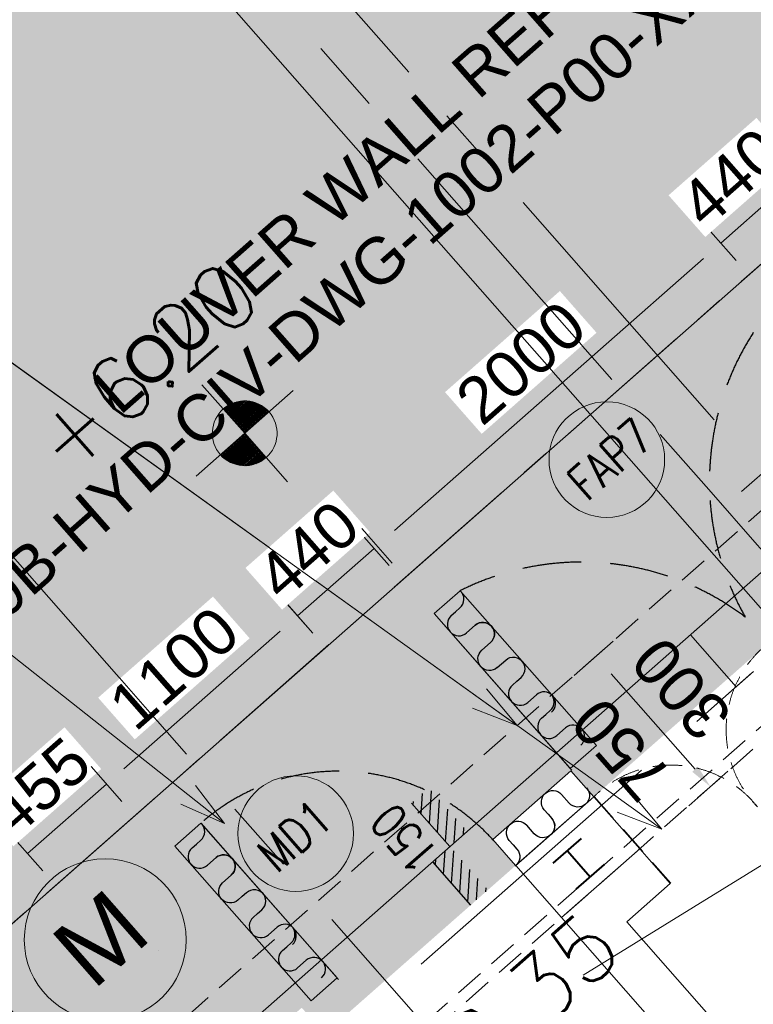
# Model space of a CAD drawing. Header units: millimetres. Extents: x 834119330 to 835277377, y 817781205 to 818243057.
# Tile 29 of 60: x 834328498 to 834331670, y 818039472 to 818043727. Entities that reach past the tile are written whole.
import ezdxf
from ezdxf.enums import TextEntityAlignment as Align
from ezdxf.xclip import XClip

# ---------------------------------------------------------------- set-up
doc = ezdxf.new("R2010")
doc.units = ezdxf.units.MM
doc.header["$LTSCALE"] = 100
doc.header["$XCLIPFRAME"] = 0
for name, pattern in [('CENTER', [2, 1.25, -0.25, 0.25, -0.25]), ('DASHDOT', [25.4, 12.7, -6.35, 0, -6.35]), ('Grid Line', [22.225, 12.7, -3.175, 3.175, -3.175]), ('HIDDENX2', [19.05, 12.7, -6.35]), ('PHANTOM', [63.5, 31.75, -6.35, 6.35, -6.35, 6.35, -6.35])]:
    doc.linetypes.add(name, pattern=pattern)
doc.layers.get('0').update_dxf_attribs({"lineweight": 0})
doc.layers.get('Defpoints').update_dxf_attribs({"lineweight": 0})
for name, color, linetype, lineweight in [('A-ANNO-NPLT', 5, 'CENTER', 13), ('A-DETL', 90, 'Continuous', 5), ('A-DOOR', 6, 'Continuous', 13), ('ATR01', 7, 'Continuous', 0), ('DLN020__', 6, 'DASHDOT', 0), ('DLN0401_', 7, 'Continuous', 0), ('DLN040__', 3, 'Continuous', 0), ('DLN050_A', 2, 'Continuous', 0), ('DLN052__', 7, 'Continuous', 0), ('DLN210__', 7, 'Continuous', 0), ('DLN240__', 1, 'Continuous', 0), ('DLN325__', 7, 'Continuous', 0), ('DLN580__', 4, 'Continuous', 0), ('FITDOOR', 7, 'Continuous', 0), ('HATCH', 8, 'Continuous', 0), ('LEVEL', 7, 'Continuous', 0), ('Rev_D', 20, 'Continuous', 0), ('S-COLS', 52, 'Continuous', 9), ('S-COLS-SYMB', 171, 'Continuous', 40), ('SITE BOUNDARY', 4, 'Continuous', 0), ('XREF', 1, 'Continuous', 0)]:
    doc.layers.add(name, color=color, linetype=linetype, lineweight=lineweight)
doc.layers.add('DLN032__', color=7, linetype='Continuous')
doc.layers.add('DLN660', color=1, linetype='Continuous')
doc.styles.add('romans', font='romans.shx')
doc.styles.get("Standard").update_dxf_attribs({"font": 'swiss.ttf'})
doc.styles.add('StyleSwis721 Lt BT1', font='swissl.ttf')
doc.styles.add('Swis721tBT', font='swissl.ttf')
doc.dimstyles.new('INTDIM', dxfattribs={"dimtxt": 200, "dimasz": 125, "dimexe": 100, "dimexo": 150, "dimgap": 80, "dimtad": 1, "dimdec": 0, "dimzin": 11, "dimdsep": 46, "dimtxsty": 'StyleSwis721 Lt BT1', "dimblk1": '_Open3011', "dimblk2": '_Open3011', "dimsah": 1, "dimcen": -125, "dimclrd": 256, "dimclre": 256, "dimclrt": 2, "dimaunit": 1, "dimadec": 5, "dimazin": 0, "dimtfac": 1, "dimtdec": 0, "dimtofl": 0, "dimtmove": 2, "dimatfit": 3, "dimldrblk": '_Open3011', "dimfxl": 1, "dimtolj": 1, "dimtzin": 0, "dimlwd": -1, "dimlwe": -1, "dimarcsym": 0})

# ---------------------------------------------------------------- blocks, each defined once
blk = doc.blocks.new('X1')
at = {"color": 0}
for p, q in [((45955.9, 42700), (46155.8, 42700)), ((45956.1, 42693.8), (46155.8, 42693.8)), ((45956.6, 42687.5), (46155.8, 42687.5)), ((45957.2, 42681.2), (46155.8, 42681.2)), ((45958.1, 42675), (46155.8, 42675)), ((45959.1, 42668.8), (46155.8, 42668.8)), ((45960.4, 42662.5), (46155.8, 42662.5)), ((45961.8, 42656.2), (46155.8, 42656.2)), ((45963.5, 42650), (46155.8, 42650)), ((45965.4, 42643.8), (46155.8, 42643.8)), ((45967.6, 42637.5), (46155.8, 42637.5)), ((45969.9, 42631.2), (46155.8, 42631.2)), ((45972.5, 42625), (46155.8, 42625)), ((45975.4, 42618.8), (46155.8, 42618.8)), ((45978.5, 42612.5), (46155.8, 42612.5)), ((45981.9, 42606.2), (46155.8, 42606.2)), ((45985.6, 42600), (46155.8, 42600)), ((45989.6, 42593.8), (46155.8, 42593.8)), ((45994, 42587.5), (46155.8, 42587.5)), ((45998.7, 42581.2), (46155.8, 42581.2)), ((46003.8, 42575), (46155.8, 42575)), ((46009.4, 42568.8), (46155.8, 42568.8)), ((46015.5, 42562.5), (46155.8, 42562.5)), ((46022.1, 42556.2), (46155.8, 42556.2)), ((46029.4, 42550), (46155.8, 42550)), ((46037.5, 42543.8), (46155.8, 42543.8)), ((46046.5, 42537.5), (46155.8, 42537.5)), ((46056.7, 42531.2), (46155.8, 42531.2)), ((46068.6, 42525), (46155.8, 42525)), ((46082.9, 42518.8), (46155.8, 42518.8)), ((46101.5, 42512.5), (46155.8, 42512.5)), ((46133.4, 42506.2), (46155.8, 42506.2))]:
    blk.add_line(p, q, dxfattribs=at)
blk = doc.blocks.new('X')
at = {"color": 0}
for p, q in [((46155.8, 42900), (46200.2, 42900)), ((46155.8, 42893.8), (46221.9, 42893.8)), ((46155.8, 42887.5), (46237.6, 42887.5)), ((46155.8, 42881.2), (46250.3, 42881.2)), ((46155.8, 42875), (46261.2, 42875)), ((46155.8, 42868.8), (46270.6, 42868.8)), ((46155.8, 42862.5), (46279.1, 42862.5)), ((46155.8, 42856.2), (46286.7, 42856.2)), ((46155.8, 42850), (46293.6, 42850)), ((46155.8, 42843.8), (46299.8, 42843.8)), ((46155.8, 42837.5), (46305.6, 42837.5)), ((46155.8, 42831.2), (46310.9, 42831.2)), ((46155.8, 42825), (46315.8, 42825)), ((46155.8, 42818.8), (46320.3, 42818.8)), ((46155.8, 42812.5), (46324.5, 42812.5)), ((46155.8, 42806.2), (46328.3, 42806.2)), ((46155.8, 42800), (46331.8, 42800)), ((46155.8, 42793.8), (46335, 42793.8)), ((46155.8, 42787.5), (46338, 42787.5)), ((46155.8, 42781.2), (46340.7, 42781.2)), ((46155.8, 42775), (46343.2, 42775)), ((46155.8, 42768.8), (46345.4, 42768.8)), ((46155.8, 42762.5), (46347.4, 42762.5)), ((46155.8, 42756.2), (46349.1, 42756.2)), ((46155.8, 42750), (46350.7, 42750)), ((46155.8, 42743.8), (46352, 42743.8)), ((46155.8, 42737.5), (46353.2, 42737.5)), ((46155.8, 42731.2), (46354.1, 42731.2)), ((46155.8, 42725), (46354.8, 42725)), ((46155.8, 42718.8), (46355.3, 42718.8)), ((46155.8, 42712.5), (46355.7, 42712.5)), ((46155.8, 42706.2), (46355.8, 42706.2))]:
    blk.add_line(p, q, dxfattribs=at)
blk = doc.blocks.new('ELFIN')
at = {"layer": 'LEVEL'}
for p, q in [((0, 0.5), (0, 0)), ((0, 0), (-0.5, 0)), ((0, 0), (0, -0.5)), ((0.5, 0), (0, 0))]:
    blk.add_line(p, q, dxfattribs=at)
for start, end in [(90, 180), (0, 90), (180, 270), (270, 0)]:
    blk.add_arc((0, 0), 0.25, start, end, dxfattribs=at)
at = {"layer": 'LEVEL', "xscale": 0.00125, "yscale": 0.00125, "zscale": 0.00125}
for name in ['X', 'X1']:
    blk.add_blockref(name, (-57.6948, -53.3812), dxfattribs=at)
at = {"layer": 'LEVEL', "style": 'romans'}
blk.add_attdef('ELFIN', (0.2542, 0.3469), '', height=0.5, dxfattribs=at)
blk = doc.blocks.new('module 1')
at = {"layer": 'A-DETL', "color": 1, "lineweight": 25}
for p, q in [((-22728.7, 1349.9, 0), (-22728.7, 1399.9, 0)), ((-22628.7, 1399.9, 0), (-22628.7, 1374.9, 0)), ((-22628.7, 1374.9, 0), (-22628.7, 1349.9, 0))]:
    blk.add_line(p, q, dxfattribs=at)
for centre, start, end in [((-22678.7, 1399.9, 0), 0, 180), ((-22778.7, 1349.9, 0), 180, 0), ((-22578.7, 1349.9, 0), 180, 275.6799)]:
    blk.add_arc(centre, 50, start, end, dxfattribs=at)
blk = doc.blocks.new('door 1')
at = {"layer": 'A-DETL', "color": 1, "linetype": 'ByBlock', "elevation": 0}
blk.add_lwpolyline([(-43302.4, -6847.6), (-43302.4, -5947.6)], dxfattribs=at)
at = {"layer": 'DLN660', "color": 1, "linetype": 'HIDDENX2', "ltscale": 0.2}
blk.add_arc((-43302.4, -6847.6, 0), 900, 0.0004, 90.0004, dxfattribs=at)
blk = doc.blocks.new('UC-Universal Column-Column - 162x162x37UC-34290177-0291')
at = {"layer": 'S-COLS-SYMB'}
for p, q in [((-81, 81), (81, 81)), ((0, 81), (0, -69, 0)), ((-81, -69, 0), (81, -69, 0))]:
    blk.add_line(p, q, dxfattribs=at)
blk = doc.blocks.new('A$C7285572E')
at = {"layer": 'A-ANNO-NPLT', "color": 3, "linetype": 'PHANTOM'}
blk.add_lwpolyline([(258.8401, 2.5083, -0.193746), (226.4941, 18.0001), (220.2768, 12.5284), (224.9014, 7.2736), (217.3781, 0.6525), (222.6353, -5.3211, -0.257063), (231.1648, -8.3947), (245.8628, -25.0955), (259.9058, -12.7366)], format="xyb", close=True, dxfattribs=at)
blk = doc.blocks.new('DR1CD')
at = {"layer": 'FITDOOR'}
for p, q in [((0, 1), (45, 1)), ((0, 1), (0, 0)), ((45, 0), (45, 1)), ((0, 0), (45, 0))]:
    blk.add_line(p, q, dxfattribs=at)
blk = doc.blocks.new('DR1CM')
at = {"layer": 'FITDOOR', "color": 6}
blk.add_arc((0, 0), 1, 0, 90, dxfattribs=at)
blk = doc.blocks.new('DLN-Single Door - Opening 2 - 950 x2138 _WH_-1922936-Car Park_B2_F')
at = {"layer": 'DLN210__', "lineweight": 30}
for p, q in [((-500, -100), (-500, 100)), ((500, -100), (500, 100))]:
    blk.add_line(p, q, dxfattribs=at)
at = {"layer": 'FITDOOR'}
for p, q in [((-437.5, 100), (-500, 100)), ((-500, 62.5), (-500, 100)), ((-437.5, -25), (-437.5, 100)), ((437.5, 100), (500, 100)), ((437.5, -25), (437.5, 100)), ((500, 62.5), (500, 100)), ((-488, 62.5), (-500, 62.5)), ((488, 62.5), (500, 62.5)), ((-450, -100), (-450, -25)), ((-437.5, -25), (-450, -25)), ((437.5, -25), (450, -25)), ((450, -100), (450, -25)), ((-500, -100), (-500, -62.5)), ((-488, -62.5), (-500, -62.5)), ((488, -62.5), (500, -62.5)), ((500, -100), (500, -62.5)), ((-450, -100), (-500, -100)), ((450, -100), (500, -100))]:
    blk.add_line(p, q, dxfattribs=at)
at = {"layer": 'DLN325__', "extrusion": (0, 0, -1), "yscale": 899.9999999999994, "zscale": -0.9999999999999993, "rotation": 180}
blk.add_blockref('DR1CD', (450, -100), dxfattribs=at)
at = {"layer": 'DLN325__', "extrusion": (0, 0, -1), "xscale": 899.9999999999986, "yscale": 899.9999999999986, "zscale": -899.9999999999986, "rotation": 180}
blk.add_blockref('DR1CM', (450, -100), dxfattribs=at)
blk = doc.blocks.new('DLN-Single Door - Opening 5 -  950 x 2025 _WH_-1665005-Car Park_B2_F')
at = {"layer": 'A-DOOR'}
blk.add_blockref('DLN-Single Door - Opening 2 - 950 x2138 _WH_-1922936-Car Park_B2_F', (5, 0), dxfattribs=at)
blk = doc.blocks.new('DLN-Single Door - Opening 5 -  950 x 2025 _WH_-V7-Car Park_B1_F')
at = {"layer": 'A-DOOR', "extrusion": (0, 0, -1), "zscale": -1, "rotation": 180}
blk.add_blockref('DLN-Single Door - Opening 5 -  950 x 2025 _WH_-1665005-Car Park_B2_F', (-20, -50), dxfattribs=at)
blk = doc.blocks.new('GFDFJ')
at = {"linetype": 'ByBlock'}
h = blk.add_hatch(color=8, dxfattribs=at)
h.dxf.hatch_style = 1
edge = h.paths.add_edge_path()
edge.add_arc((-2752.3, 159182.6), 42837.5, 220.08006, 274.2535)
edge.add_line((425, 116463), (425, 115861.4))
edge.add_arc((-2752.3, 159182.6), 43437.5, 220.08006, 274.19464, ccw=False)
edge.add_arc((20699921.3, -24510400.8), 32205390.5, 130.07953006, 130.0805975, ccw=False)
edge = h.paths.add_edge_path(flags=17)
edge.add_arc((-36053, 131517), 50, 292.254, 322.6083)
edge.add_line((-36013.3, 131486.6), (-35876, 131591.7))
edge.add_arc((-35894, 131638.3), 50, 291.067, 323.7953)
edge.add_line((-35853.7, 131608.8), (-35726.2, 131706.4))
edge.add_arc((-35758.8, 131408.2), 300, 40.0801, 83.7627, ccw=False)
edge.add_line((-35529.2, 131601.3), (-35988.3, 131215))
edge.add_arc((-35758.8, 131408.2), 300, 171.0995, 220.0795, ccw=False)
edge.add_line((-36055.2, 131454.6), (-36034.1, 131470.7))
edge = h.paths.add_edge_path(flags=17)
edge.add_arc((-36053, 131517), 50, 292.254, 322.6083)
edge.add_line((-36013.3, 131486.6), (-35876, 131591.7))
edge.add_arc((-35894, 131638.3), 50, 291.067, 323.7953)
edge.add_line((-35853.7, 131608.8), (-35726.2, 131706.4))
edge.add_arc((-35758.8, 131408.2), 300, 40.0801, 83.7627, ccw=False)
edge.add_line((-35529.2, 131601.3), (-35988.3, 131215))
edge.add_arc((-35758.8, 131408.2), 300, 171.0995, 220.0795, ccw=False)
edge.add_line((-36055.2, 131454.6), (-36034.1, 131470.7))
edge = h.paths.add_edge_path(flags=0)
edge.add_line((-35988.3, 131215), (-35529.2, 131601.3))
edge.add_arc((-35758.8, 131408.2), 300, 40.0801, 83.7627)
edge.add_line((-35726.2, 131706.4), (-35853.7, 131608.8))
edge.add_arc((-35894, 131638.3), 50, 291.067, 323.7953, ccw=False)
edge.add_line((-35876, 131591.7), (-36013.3, 131486.6))
edge.add_arc((-36053, 131517), 50, 292.254, 322.6083, ccw=False)
edge.add_line((-36034.1, 131470.7), (-36055.2, 131454.6))
edge.add_arc((-35758.8, 131408.2), 300, 171.0995, 220.0795)
blk = doc.blocks.new('*D1952')
at = {"layer": 'Defpoints', "color": 0, "linetype": 'ByBlock', "transparency": 16777216}
for p in [(834328873.6, 818040424), (834329005.7, 818040273.9, 0), (834328664.1, 818039973.2, 0)]:
    blk.add_point(p, dxfattribs=at)
at = {"layer": 'DLN240__', "linetype": 'ByBlock', "transparency": 16777216}
for p, q in [((834328939.7, 818040348.9), (834328807.5, 818040499.1)), ((834328532, 818040123.3), (834328873.6, 818040424)), ((834328598, 818040048.3), (834328465.9, 818040198.4))]:
    blk.add_line(p, q, dxfattribs=at)
at = {"layer": 'DLN240__', "color": 2, "linetype": 'ByBlock', "transparency": 16777216, "insert": (834328582, 818040410.9), "char_height": 200, "attachment_point": 5, "rotation": 41.3498, "style": 'StyleSwis721 Lt BT1', "bg_fill": 3, "box_fill_scale": 1.1, "bg_fill_color": 256, "bg_fill_true_color": 13158600, "bg_fill_transparency": 0}
blk.add_mtext('\\A1;455', dxfattribs=at)
blk = doc.blocks.new('_Open301')
at = {"layer": 'Rev_D', "linetype": 'ByBlock'}
blk.add_line((0, 0), (-1, 0), dxfattribs=at)
blk = doc.blocks.new('_Open3011')
at = {"layer": 'ATR01', "linetype": 'ByBlock'}
blk.add_line((0, 0), (-1, 0), dxfattribs=at)
at = {"layer": 'ATR01', "linetype": 'ByBlock', "yscale": 1.119319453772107, "zscale": 0.008}
blk.add_blockref('_Open301', (0, 0), dxfattribs=at)
blk = doc.blocks.new('*D1953')
at = {"layer": 'Defpoints', "color": 0, "linetype": 'ByBlock', "transparency": 16777216}
for p in [(834329699.1, 818041150.5), (834329831.3, 818041000.3, 0), (834329005.7, 818040273.9, 0)]:
    blk.add_point(p, dxfattribs=at)
at = {"layer": 'DLN240__', "linetype": 'ByBlock', "transparency": 16777216}
for p, q in [((834329765.2, 818041075.4), (834329633, 818041225.5)), ((834328948.7, 818040490.1), (834329624, 818041084.4)), ((834328939.7, 818040348.9), (834328807.5, 818040499.1))]:
    blk.add_line(p, q, dxfattribs=at)
for points in [[(834329613, 818041096.9), (834329635, 818041071.9), (834329699.1, 818041150.5)], [(834328937.6, 818040502.6), (834328959.7, 818040477.5), (834328873.6, 818040424)]]:
    blk.add_solid(points, dxfattribs=at)
at = {"layer": 'DLN240__', "color": 2, "linetype": 'ByBlock', "transparency": 16777216, "insert": (834329165.6, 818040924.4), "char_height": 200, "attachment_point": 5, "rotation": 41.3498, "style": 'StyleSwis721 Lt BT1', "bg_fill": 3, "box_fill_scale": 1.1, "bg_fill_color": 256, "bg_fill_true_color": 13158600, "bg_fill_transparency": 0}
blk.add_mtext('\\A1;1100', dxfattribs=at)
blk = doc.blocks.new('*D1954')
at = {"layer": 'Defpoints', "color": 0, "linetype": 'ByBlock', "transparency": 16777216}
for p in [(834330161.4, 818041292.9, 0), (834329832, 818041000.9, 0)]:
    blk.add_point(p, dxfattribs=at)
at = {"layer": 'DLN240__', "linetype": 'ByBlock', "transparency": 16777216}
for p, q in [((834330095.3, 818041368), (834329964.2, 818041517)), ((834329699.8, 818041151.1), (834330030.2, 818041441.9)), ((834329765.9, 818041076), (834329633.7, 818041226.2))]:
    blk.add_line(p, q, dxfattribs=at)
at = {"layer": 'DLN240__', "color": 2, "linetype": 'ByBlock', "transparency": 16777216, "insert": (834329744.3, 818041433.7), "char_height": 200, "attachment_point": 5, "rotation": 41.3498, "style": 'StyleSwis721 Lt BT1', "bg_fill": 3, "box_fill_scale": 1.1, "bg_fill_color": 256, "bg_fill_true_color": 13158600, "bg_fill_transparency": 0}
blk.add_mtext('\\A1;440', dxfattribs=at)
at = {"layer": 'Defpoints', "color": 0, "linetype": 'ByBlock', "transparency": 16777216}
blk.add_point((834330030.2, 818041441.9), dxfattribs=at)
blk = doc.blocks.new('*D1955')
at = {"layer": 'Defpoints', "color": 0, "linetype": 'ByBlock', "transparency": 16777216}
for p in [(834331529.7, 818042761.6), (834331661.9, 818042611.4, 0), (834330175.4, 818041303.1, 0)]:
    blk.add_point(p, dxfattribs=at)
at = {"layer": 'DLN240__', "linetype": 'ByBlock', "transparency": 16777216}
for p, q in [((834331595.8, 818042686.5), (834331463.7, 818042836.6)), ((834330118.3, 818041519.4), (834331454.7, 818042695.5)), ((834330109.3, 818041378.2), (834329977.1, 818041528.4))]:
    blk.add_line(p, q, dxfattribs=at)
for points in [[(834331443.7, 818042708), (834331465.7, 818042683), (834331529.7, 818042761.6)], [(834330107.3, 818041531.9), (834330129.3, 818041506.9), (834330043.2, 818041453.3)]]:
    blk.add_solid(points, dxfattribs=at)
at = {"layer": 'DLN240__', "color": 2, "linetype": 'ByBlock', "transparency": 16777216, "insert": (834330665.7, 818042244.7), "char_height": 200, "attachment_point": 5, "rotation": 41.3498, "style": 'StyleSwis721 Lt BT1', "bg_fill": 3, "box_fill_scale": 1.1, "bg_fill_color": 256, "bg_fill_true_color": 13158600, "bg_fill_transparency": 0}
blk.add_mtext('\\A1;2000', dxfattribs=at)
blk = doc.blocks.new('*D1956')
at = {"layer": 'Defpoints', "color": 0, "linetype": 'ByBlock', "transparency": 16777216}
for p in [(834331992.2, 818042902.2, 0), (834331661.9, 818042611.4, 0)]:
    blk.add_point(p, dxfattribs=at)
at = {"layer": 'DLN240__', "linetype": 'ByBlock', "transparency": 16777216}
for p, q in [((834331926.2, 818042977.2), (834331794, 818043127.4)), ((834331529.7, 818042761.6), (834331860.1, 818043052.3)), ((834331595.8, 818042686.5), (834331463.7, 818042836.6))]:
    blk.add_line(p, q, dxfattribs=at)
at = {"layer": 'DLN240__', "color": 2, "linetype": 'ByBlock', "transparency": 16777216, "insert": (834331574.2, 818043044.1), "char_height": 200, "attachment_point": 5, "rotation": 41.3498, "style": 'StyleSwis721 Lt BT1', "bg_fill": 3, "box_fill_scale": 1.1, "bg_fill_color": 256, "bg_fill_true_color": 13158600, "bg_fill_transparency": 0}
blk.add_mtext('\\A1;440', dxfattribs=at)
at = {"layer": 'Defpoints', "color": 0, "linetype": 'ByBlock', "transparency": 16777216}
blk.add_point((834331860.1, 818043052.3), dxfattribs=at)
blk = doc.blocks.new('Grid Line')
at = {"layer": 'DLN020__', "linetype": 'Grid Line'}
for p, q in [((5410.4, -35085.3), (5410.4, 27471)), ((7860.9, -35085.3), (7860.9, 27471)), ((-9985.2, 12457), (30672.2, 12457))]:
    blk.add_line(p, q, dxfattribs=at)
blk = doc.blocks.new('*D2100')
at = {"layer": 'Defpoints', "color": 0, "linetype": 'ByBlock', "transparency": 16777216}
for p in [(834330820.4, 818040827.4), (834331484.7, 818040412.9), (834331315.9, 818040264.4)]:
    blk.add_point(p, dxfattribs=at)
at = {"layer": 'DLN240__', "linetype": 'ByBlock', "transparency": 16777216}
for p, q in [((834330895.5, 818040893.5), (834331064.2, 818041042)), ((834331055.2, 818040900.9), (834331418.6, 818040488)), ((834331391, 818040330.4), (834331559.7, 818040479))]:
    blk.add_line(p, q, dxfattribs=at)
for points in [[(834331042.7, 818040889.9), (834331067.7, 818040911.9), (834330989.2, 818040975.9)], [(834331406.1, 818040477), (834331431.1, 818040499), (834331484.7, 818040412.9)]]:
    blk.add_solid(points, dxfattribs=at)
at = {"layer": 'DLN240__', "color": 2, "linetype": 'ByBlock', "transparency": 16777216, "insert": (834331099.7, 818040573.7), "char_height": 200, "attachment_point": 5, "rotation": 131.3502, "style": 'StyleSwis721 Lt BT1'}
blk.add_mtext('\\A1;750', dxfattribs=at)
blk = doc.blocks.new('*D2102')
at = {"layer": 'Defpoints', "color": 0, "linetype": 'ByBlock', "transparency": 16777216}
for p in [(834331229.4, 818040920.9), (834331596.4, 818040844.2), (834331427.6, 818040695.7)]:
    blk.add_point(p, dxfattribs=at)
at = {"layer": 'DLN240__', "linetype": 'ByBlock', "transparency": 16777216}
for p, q in [((834331304.4, 818040987), (834331473.2, 818041135.5)), ((834331398.2, 818041069.4), (834331596.4, 818040844.2)), ((834331502.6, 818040761.8), (834331671.4, 818040910.3))]:
    blk.add_line(p, q, dxfattribs=at)
at = {"layer": 'DLN240__', "color": 2, "linetype": 'ByBlock', "transparency": 16777216, "insert": (834331360, 818040836.1), "char_height": 200, "attachment_point": 5, "rotation": 131.3502, "style": 'StyleSwis721 Lt BT1'}
blk.add_mtext('\\A1;300', dxfattribs=at)
blk = doc.blocks.new('*D2179')
at = {"layer": 'Defpoints', "color": 0, "linetype": 'ByBlock', "transparency": 16777216}
for p in [(834334247.1, 818043576.7), (834331543.6, 818041621.3), (834331753.8, 818041382.5)]:
    blk.add_point(p, dxfattribs=at)
at = {"layer": 'DLN240__', "linetype": 'ByBlock', "transparency": 16777216}
for p, q in [((834334181, 818043651.8), (834333970.8, 818043890.6)), ((834333961.8, 818043749.5), (834331618.7, 818041687.4)), ((834331687.7, 818041457.5), (834331477.5, 818041696.4))]:
    blk.add_line(p, q, dxfattribs=at)
for points in [[(834333950.8, 818043762), (834333972.8, 818043737), (834334036.9, 818043815.6)], [(834331607.7, 818041699.9), (834331629.7, 818041674.9), (834331543.6, 818041621.3)]]:
    blk.add_solid(points, dxfattribs=at)
at = {"layer": 'DLN240__', "color": 2, "linetype": 'ByBlock', "transparency": 16777216, "insert": (834332669.5, 818042855.7), "char_height": 200, "attachment_point": 5, "rotation": 41.3502, "style": 'StyleSwis721 Lt BT1', "bg_fill": 3, "box_fill_scale": 1.1, "bg_fill_color": 256, "bg_fill_true_color": 13158600, "bg_fill_transparency": 0}
blk.add_mtext('\\A1;3321', dxfattribs=at)

msp = doc.modelspace()

# ---------------------------------------------------------------- hatches: boundary and pattern name
at = {"layer": 'DLN032__'}
h = msp.add_hatch(dxfattribs=at)
h.set_pattern_fill('ANSI31', color=6, scale=300, angle=1256.3498, style=0)
h.set_pattern_definition([(266.34984, (834338787.377, 818041244.904), (-37.42393, 2.3874), [])])
h.paths.add_polyline_path([(834330447.9, 818039900.1), (834330522.9, 818039966.2), (834330357.8, 818040153.8), (834330282.7, 818040087.8)])
h.paths.add_polyline_path([(834330357.8, 818040153.8), (834330432.8, 818040219.9), (834330267.7, 818040407.6), (834330192.6, 818040341.5)])
at = {"layer": 'HATCH', "linetype": 'ByBlock'}
h = msp.add_hatch(dxfattribs=at)
h.set_pattern_fill('AR-HBONE', color=8)
h.set_pattern_definition([(86.34984, (834251640.22, 817980494.36), (-94.92561, 107.862175), [304.8, -101.6]), (176.34984, (834251646.69, 817980595.76), (-94.92561, 107.862175), [304.8, -101.6])])
h.paths.add_polyline_path([(834324223.2, 818054191.3), (834318708.2, 818050529.1), (834329004.4, 818038829.7), (834329717.5, 818039457.4), (834329816.6, 818039344.8), (834330639.8, 818040069.3), (834330543.3, 818040184.1), (834330881.6, 818040481.8), (834330980.7, 818040369.2), (834332476.5, 818041685.8), (834332377.5, 818041798.3), (834332852.7, 818042216.5), (834332951.8, 818042104), (834333740, 818042797.7), (834333641, 818042910.2), (834333930.7, 818043170.1), (834333862.5, 818043238.4)])

# ---------------------------------------------------------------- linework, layer by layer
at = {"color": 3, "linetype": 'CENTER', "ltscale": 10}
msp.add_line((834331501.4, 818041998.1, 0), (834328068, 818045899.3, 0), dxfattribs=at)
at = {"color": 8, "linetype": 'ByBlock'}
for p in [(834330881.7, 818040481.6, 0), (834330642.5, 818040071.4, 0)]:
    msp.add_line(p, (834330980.8, 818040369.1, 0), dxfattribs=at)
at = {"color": 8, "linetype": 'ByBlock', "elevation": 0}
for points in [[(834330403, 818041259.3), (834330290.4, 818041160.2), (834330879, 818040491.3), (834330991.6, 818040590.4)], [(834329281.9, 818040255), (834329169.3, 818040155.9), (834329758, 818039487.1), (834329870.6, 818039586.2)]]:
    msp.add_lwpolyline(points, close=True, dxfattribs=at)
msp.add_lwpolyline([(834330543.4, 818040183.9), (834330881.7, 818040481.6)], dxfattribs=at)
at = {"layer": 'A-DETL', "color": 1, "linetype": 'ByBlock'}
msp.add_line((834330290.4, 818041160.2, 0), (834330885, 818040484.5, 0), dxfattribs=at)
at = {"layer": 'A-DETL', "color": 8, "linetype": 'ByBlock'}
msp.add_line((834330642.4, 818040071.4, 0), (834330543.4, 818040183.9, 0), dxfattribs=at)
at = {"layer": 'DLN032__', "color": 6}
for p, q in [((834330192.6, 818040341.5, 0), (834330357.8, 818040153.8, 0)), ((834330282.7, 818040087.8, 0), (834330447.9, 818039900.1, 0))]:
    msp.add_line(p, q, dxfattribs=at)
at = {"layer": 'DLN0401_', "color": 0}
msp.add_circle((834328867.8, 818039751), 350, dxfattribs=at)
at = {"layer": 'DLN050_A'}
for centre in [(834331036.9, 818041825.7, 0), (834329691.5, 818040209.7, 0)]:
    msp.add_circle(centre, 250, dxfattribs=at)
at = {"layer": 'DLN210__', "linetype": 'ByBlock'}
for p, q in [((834330642.9, 818040071.8, 0), (834330980.8, 818040369.1, 0)), ((834335830.4, 818034479.8, 0), (834331123.3, 818039828.4, 0))]:
    msp.add_line(p, q, dxfattribs=at)
at = {"layer": 'DLN210__'}
for p, q in [((834330841.1, 818039846.6, 0), (834331179, 818040143.9, 0)), ((834331311.1, 818039993.7, 0), (834331179, 818040143.9, 0)), ((834331123.3, 818039828.4, 0), (834331311.1, 818039993.7, 0)), ((834334970.3, 818035154.8, 0), (834330841.1, 818039846.6, 0))]:
    msp.add_line(p, q, dxfattribs=at)
at = {"layer": 'DLN210__', "linetype": 'ByBlock', "elevation": 0}
msp.add_lwpolyline([(834330980.8, 818040369.1), (834331179, 818040143.9), (834330841.1, 818039846.6), (834330642.9, 818040071.8)], dxfattribs=at)
at = {"layer": 'DLN580__', "color": 1, "linetype": 'HIDDENX2'}
msp.add_line((834361205, 818058259.4, 0), (834329677.1, 818038822.2, 0), dxfattribs=at)
at = {"layer": 'DLN580__', "color": 1, "linetype": 'HIDDENX2', "ltscale": 0.1}
msp.add_line((834330982.5, 818040370.6, 0), (834331313, 818039995.1, 0), dxfattribs=at)
for centre, start, end in [((834332029.3, 818040658.1, 0), 128.4325, 224.2672), ((834331315, 818040029.5, 0), 38.4325, 134.2672)]:
    msp.add_arc(centre, 476.4, start, end, dxfattribs=at)
at = {"layer": 'DLN660', "color": 1, "linetype": 'HIDDENX2', "ltscale": 0.2}
for centre, radius, start, end in [((834332666, 818041731.3, 0), 1185.4, 147.1286, 209.6324), ((834330927.4, 818040209.1, 0), 1173.9, 52.8898, 116.5363)]:
    msp.add_arc(centre, radius, start, end, dxfattribs=at)
at = {"layer": 'HATCH', "color": 8}
for p, q in [((834328780.5, 818039723.1, 0), (834328780.5, 818039723.1, 0)), ((834329097.4, 818039702.8, 0), (834329097.4, 818039702.8, 0))]:
    msp.add_line(p, q, dxfattribs=at)

# ---------------------------------------------------------------- block references
at = {"layer": 'A-DETL', "color": 8, "linetype": 'ByBlock'}
for name, p, rotation in [('module 1', (834316465.5, 818059064.1, 0), 131.3498411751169), ('module 1', (834316729.7, 818058763.8, 0), 131.3498411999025), ('door 1', (834357859.3, 818073327.8, 0), 41.3498412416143), ('module 1', (834316855.9, 818058620.4, 0), 131.3498411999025), ('module 1', (834315344.4, 818058059.9, 0), 131.3498411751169), ('module 1', (834315608.7, 818057759.6, 0), 131.3498411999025), ('module 1', (834315734.9, 818057616.2, 0), 131.3498411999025)]:
    msp.add_blockref(name, p, dxfattribs=dict(at, rotation=rotation))
at = {"layer": 'A-DETL', "color": 8, "linetype": 'ByBlock', "xscale": -1}
for p, rotation in [((834346563.2, 818024864.6, 0), 131.3498411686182), ((834314703.8, 818024312.4, 0), 41.34984125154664), ((834314552.9, 818024179.7, 0), 41.34984125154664), ((834345442.2, 818023860.3, 0), 131.3498411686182)]:
    msp.add_blockref('module 1', p, dxfattribs=dict(at, rotation=rotation))
at = {"layer": 'A-DOOR', "extrusion": (1.99128e-14, 3.55094e-15, -1), "xscale": -1, "zscale": -1, "rotation": 318.6498041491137}
msp.add_blockref('DLN-Single Door - Opening 5 -  950 x 2025 _WH_-V7-Car Park_B1_F', (-834331129, 818038573.5, 0), dxfattribs=at)
at = {"layer": 'DLN660', "linetype": 'ByBlock', "xscale": 1000, "yscale": 1000, "zscale": 1000, "rotation": 359.9996454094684}
msp.add_blockref('A$C7285572E', (834108000.9, 818027128.4, 0), dxfattribs=at)
at = {"layer": 'LEVEL'}
ref = msp.add_blockref('ELFIN', (834329470.9, 818041939.5), dxfattribs=dict(at, xscale=560.0000000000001, yscale=560.0000000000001, zscale=560.0000000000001, rotation=41.35019582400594))
ref.add_attrib('ELFIN', '+6.20', (834328698.4, 818041738.7), dxfattribs={"height": 280, "rotation": 41.3502, "style": 'romans'})
ref = msp.add_blockref('ELFIN', (834331082, 818039195.3), dxfattribs=dict(at, xscale=560.0000000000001, yscale=560.0000000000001, zscale=560.0000000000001, rotation=41.35019582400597))
ref.add_attrib('ELFIN', '+6.35', (834330256.8, 818038921.3, 0), dxfattribs={"height": 280, "rotation": 41.3502, "style": 'romans'})
at = {"layer": 'S-COLS', "rotation": 41.34984325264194}
msp.add_blockref('UC-Universal Column-Column - 162x162x37UC-34290177-0291', (834330919.8, 818040074.4, 0), dxfattribs=at)

# ---------------------------------------------------------------- texts
at = {"layer": 'DLN032__', "color": 6, "style": 'romans', "width": 0.8}
msp.add_text('150', height=150, rotation=131.3498, dxfattribs=at).set_placement((834330320.2, 818040120.8, 0))
at = {"layer": 'DLN0401_', "style": 'Swis721tBT'}
msp.add_text('M', height=300, rotation=41.3502, dxfattribs=at).set_placement((834328814.9, 818039529.2))
at = {"layer": 'DLN050_A', "style": 'romans', "width": 0.8}
for s, p in [('FAP7', (834331051.7, 818041828.3, 0)), ('MD1', (834329686.7, 818040200.3, 0))]:
    msp.add_text(s, height=150, rotation=41.3502, dxfattribs=at).set_placement(p, align=Align.MIDDLE_CENTER)

# ---------------------------------------------------------------- dimensions: what is measured, and where the dimension line sits
at = {"layer": 'DLN240__', "linetype": 'ByBlock'}
for base, p1, p2, override, picture, middle in [((834331596.4, 818040844.2, 0), (834331229.4, 818040920.9, 0), (834331427.6, 818040695.7, 0), {"dimasz": 100, "dimexo": 100, "dimtix": 1, "dimtofl": 1, "dimfxl": 100, "dimtfill": 0, "dimarcsym": 2}, '*D2102', (834331360, 818040836.1, 0)), ((834331484.7, 818040412.9, 0), (834330820.4, 818040827.4, 0), (834331315.9, 818040264.4, 0), {"dimasz": 100, "dimexo": 100, "dimtix": 1, "dimtofl": 1, "dimfxl": 100, "dimarcsym": 2}, '*D2100', (834331099.7, 818040573.7, 0))]:
    dim = msp.add_linear_dim(base=base, p1=p1, p2=p2, angle=131.3502, dimstyle='INTDIM', override=override, dxfattribs=at)
    dim.commit()
    dim.dimension.update_dxf_attribs({"geometry": picture, "text_midpoint": middle})

# ---------------------------------------------------------------- leaders
at = {"layer": 'DLN040__', "color": 0}
msp.add_leader([(834332925.6, 818043365.9, 0), (834330999.7, 818046614, 0), (834331215.9, 818046804.3, 0)], dimstyle='INTDIM', override={"dimasz": 200, "dimtad": 0, "dimclrd": 1, "dimldrblk": 'Open30', "dimfxl": 0.787402, "dimfxlon": 1, "dimtfill": 1, "dimarcsym": 2}, dxfattribs=at)

# ---------------------------------------------------------------- next in the draw order: block references
at = {"layer": 'XREF'}
ref = msp.add_blockref('GFDFJ', (834383479.8, 817919256.6, 0), dxfattribs=dict(at, rotation=3.918723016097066))
XClip(ref).set_block_clipping_path([(5485.2871387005, 92439.0911762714), (5734.8095794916, 123267.2635626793), (-2738.982164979, 122624.1580972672), (-16369.5680283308, 125518.488471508), (-29756.8661227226, 134340.3785476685), (-32895.8137737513, 137192.1962072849), (-39207.4881345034, 133495.6045802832), (-38879.1816080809, 130880.8986371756), (-26117.7251902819, 119750.611079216), (-11436.3051451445, 114233.6986478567), (-1047.9157642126, 113228.8738565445), (-1506.6967458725, 92323.6383593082)])

# ---------------------------------------------------------------- next in the draw order: linework, layer by layer
at = {"layer": 'DLN052__', "color": 3, "linetype": 'CENTER', "ltscale": 5}
msp.add_line((834337342.3, 818047632.8, 0), (834310643.8, 818024136.4, 0), dxfattribs=at)

# ---------------------------------------------------------------- next in the draw order: dimensions: what is measured, and where the dimension line sits
at = {"layer": 'DLN240__', "linetype": 'ByBlock'}
dim = msp.add_linear_dim(base=(834328873.6, 818040424, 0), p1=(834328664.1, 818039973.2, 0), p2=(834329005.7, 818040273.9, 0), angle=41.3498, dimstyle='INTDIM', override={"dimasz": 100, "dimexo": 100, "dimtix": 1, "dimtofl": 1, "dimfxl": 100, "dimtfill": 1, "dimarcsym": 2}, dxfattribs=at)
dim.commit()
dim.dimension.update_dxf_attribs({"geometry": '*D1952', "text_midpoint": (834328582, 818040410.9, 0)})

# ---------------------------------------------------------------- next in the draw order: dimensions: what is measured, and where the dimension line sits
dim = msp.add_linear_dim(base=(834329699.1, 818041150.5, 0), p1=(834329005.7, 818040273.9, 0), p2=(834329831.3, 818041000.3, 0), angle=41.3498, dimstyle='INTDIM', override={"dimasz": 100, "dimexo": 100, "dimtix": 1, "dimtofl": 1, "dimfxl": 100, "dimtfill": 1, "dimarcsym": 2}, dxfattribs=at)
dim.commit()
dim.dimension.update_dxf_attribs({"geometry": '*D1953', "text_midpoint": (834329165.6, 818040924.4, 0)})

# ---------------------------------------------------------------- next in the draw order: dimensions: what is measured, and where the dimension line sits
dim = msp.add_linear_dim(base=(834330030.2, 818041441.9, 0), p1=(834329832, 818041000.9, 0), p2=(834330161.4, 818041292.9, 0), angle=41.3498, dimstyle='INTDIM', override={"dimasz": 100, "dimexo": 100, "dimtix": 1, "dimtofl": 1, "dimfxl": 100, "dimtfill": 1, "dimarcsym": 2}, dxfattribs=at)
dim.commit()
dim.dimension.update_dxf_attribs({"geometry": '*D1954', "text_midpoint": (834329744.3, 818041433.7, 0)})

# ---------------------------------------------------------------- next in the draw order: leaders
at = {"layer": 'DLN040__', "color": 0}
msp.add_leader([(834329383, 818040252.9, 0), (834327190.5, 818041987.3, 0), (834326155.2, 818041076.2, 0)], dimstyle='INTDIM', override={"dimasz": 200, "dimtad": 0, "dimclrd": 1, "dimldrblk": 'Open30', "dimfxl": 0.787402, "dimfxlon": 1, "dimtfill": 1, "dimarcsym": 2}, dxfattribs=at)

# ---------------------------------------------------------------- next in the draw order: dimensions: what is measured, and where the dimension line sits
at = {"layer": 'DLN240__', "linetype": 'ByBlock'}
dim = msp.add_linear_dim(base=(834331529.7, 818042761.6, 0), p1=(834330175.4, 818041303.1, 0), p2=(834331661.9, 818042611.4, 0), angle=41.3498, text='2000', dimstyle='INTDIM', override={"dimasz": 100, "dimexo": 100, "dimtix": 1, "dimtofl": 1, "dimfxl": 100, "dimtfill": 1, "dimarcsym": 2}, dxfattribs=at)
dim.commit()
dim.dimension.update_dxf_attribs({"geometry": '*D1955', "text_midpoint": (834330665.7, 818042244.7, 0)})

# ---------------------------------------------------------------- next in the draw order: dimensions: what is measured, and where the dimension line sits
dim = msp.add_linear_dim(base=(834331860.1, 818043052.3, 0), p1=(834331661.9, 818042611.4, 0), p2=(834331992.2, 818042902.2, 0), angle=41.3498, dimstyle='INTDIM', override={"dimasz": 100, "dimexo": 100, "dimtix": 1, "dimtofl": 1, "dimfxl": 100, "dimtfill": 1, "dimarcsym": 2}, dxfattribs=at)
dim.commit()
dim.dimension.update_dxf_attribs({"geometry": '*D1956', "text_midpoint": (834331574.2, 818043044.1, 0)})

# ---------------------------------------------------------------- next in the draw order: leaders
at = {"layer": 'DLN040__', "color": 0}
for points in [[(834330649.3, 818040676.9, 0), (834327471.1, 818042955.5, 0), (834326139.3, 818041783.3, 0)], [(834331274.9, 818040228.3, 0), (834328096.7, 818042506.9, 0)]]:
    msp.add_leader(points, dimstyle='INTDIM', override={"dimasz": 200, "dimtad": 0, "dimclrd": 1, "dimldrblk": 'Open30', "dimfxl": 0.787402, "dimfxlon": 1, "dimtfill": 1, "dimarcsym": 2}, dxfattribs=at)

# ---------------------------------------------------------------- next in the draw order: linework, layer by layer
at = {"layer": 'DLN210__', "color": 1}
msp.add_line((834324059, 818034610.4, 0), (834334247.1, 818043576.7, 0), dxfattribs=at)
at = {"layer": 'DLN580__', "color": 1, "linetype": 'HIDDENX2', "ltscale": 0.1}
msp.add_line((834323926.8, 818034760.5, 0), (834334114.7, 818043726.7, 0), dxfattribs=at)
at = {"layer": 'DLN580__', "color": 2, "linetype": 'HIDDENX2', "ltscale": 0.1}
for p, q in [((834324389.3, 818034235.1, 0), (834333961.6, 818042659.4, 0)), ((834324422.3, 818034197.5, 0), (834333994.6, 818042621.9, 0))]:
    msp.add_line(p, q, dxfattribs=at)

# ---------------------------------------------------------------- next in the draw order: block references
at = {"layer": 'SITE BOUNDARY', "color": 1, "rotation": 41.35019583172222}
msp.add_blockref('Grid Line', (834334280.8, 818026612.6, 0), dxfattribs=at)

# ---------------------------------------------------------------- next in the draw order: texts
at = {"layer": 'DLN040__', "color": 0, "insert": (834332334.8, 818044557.6, 0), "char_height": 200, "width": 12232.156, "attachment_point": 9, "rotation": 41.3502, "line_spacing_factor": 1.00667}
msp.add_mtext('LOUVER WALL REFER DWG TO \\P3B50B-HYD-CIV-DWG-1002-P00-XXXX-WS4', dxfattribs=at)

# ---------------------------------------------------------------- next in the draw order: leaders
at = {"layer": 'DLN040__', "color": 0}
for points in [[(834333125.3, 818042589.5, 0), (834330305.1, 818047479.8, 0), (834330478.8, 818047632.6, 0)], [(834333380.1, 818042147.7, 0), (834330559.9, 818047037.9, 0)], [(834332489.8, 818040289.4, 0), (834327348.4, 818046131.5, 0), (834324539.4, 818043659.4, 0)], [(834332489.8, 818040289.4, 0), (834327719.2, 818045710.1, 0), (834325973.9, 818044174.1, 0)], [(834332489.8, 818040289.4, 0), (834328070.3, 818045311.1, 0), (834325484.6, 818043035.5, 0)]]:
    msp.add_leader(points, dimstyle='INTDIM', override={"dimasz": 200, "dimtad": 0, "dimclrd": 1, "dimldrblk": 'Open30', "dimfxl": 0.787402, "dimfxlon": 1, "dimtfill": 1, "dimarcsym": 2}, dxfattribs=at)

# ---------------------------------------------------------------- next in the draw order: dimensions: what is measured, and where the dimension line sits
at = {"layer": 'DLN240__', "linetype": 'ByBlock'}
dim = msp.add_linear_dim(base=(834331543.6, 818041621.3, 0), p1=(834334247.1, 818043576.7, 0), p2=(834331753.8, 818041382.5, 0), angle=41.3502, dimstyle='INTDIM', override={"dimasz": 100, "dimexo": 100, "dimtix": 1, "dimtofl": 1, "dimfxl": 100, "dimtfill": 1, "dimarcsym": 2}, dxfattribs=at)
dim.commit()
dim.dimension.update_dxf_attribs({"geometry": '*D2179', "text_midpoint": (834332669.5, 818042855.7, 0)})

doc.saveas('drawing.dxf')
